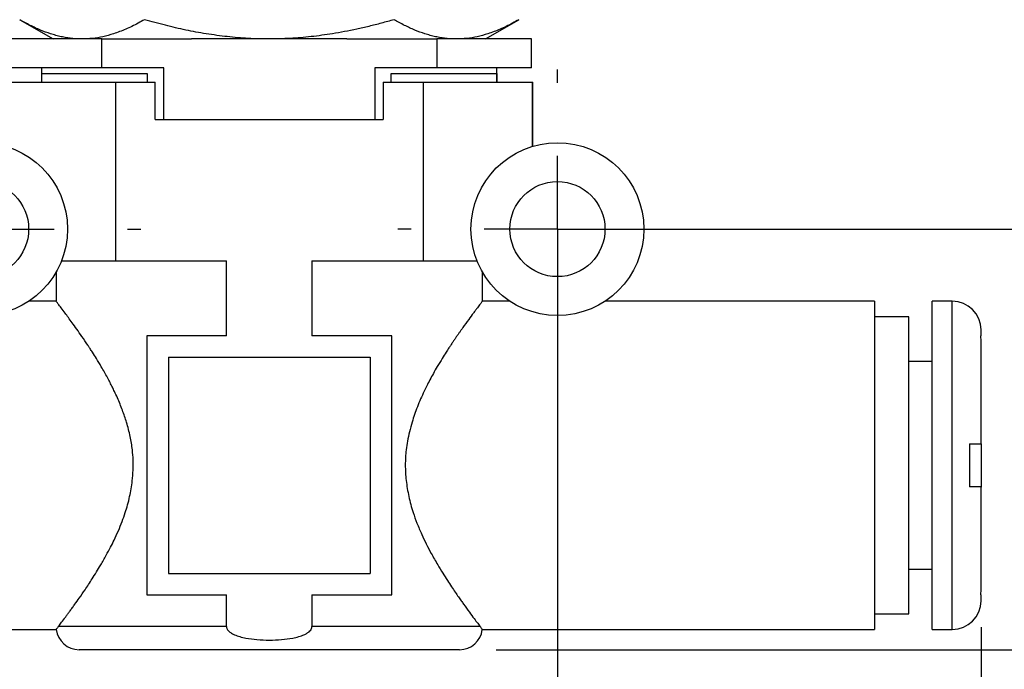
# Model space of a CAD drawing. Header units: millimetres. Extents: x 6 to 273, y 6 to 210.
# Tile 5 of 15: x 76 to 110, y 69 to 91. Entities that reach past the tile are written whole.
import ezdxf

# ---------------------------------------------------------------- set-up
doc = ezdxf.new("R2010")
doc.units = ezdxf.units.MM
doc.linetypes.add('SLD-Center', pattern=[19.05, 15.24, -1.27, 1.27, -1.27])
doc.linetypes.add('SLD-Solid', pattern=[0])
doc.layers.add('CENTER', color=40, linetype='SLD-Center')
doc.layers.add('DIMENSIONS', color=140, linetype='SLD-Solid', lineweight=25)
doc.styles.add('SLDTEXTSTYLE0', font='TXT', dxfattribs={"width": 0.7})
doc.dimstyles.new('SLDDIMSTYLE0', dxfattribs={"dimtxt": 2.158008, "dimasz": 3.302, "dimexe": 0, "dimexo": 0.0625, "dimgap": 0.539502, "dimtad": 0, "dimtih": 1, "dimtoh": 1, "dimdec": 1, "dimrnd": 1e-09, "dimzin": 4, "dimdsep": 46, "dimtxsty": 'SLDTEXTSTYLE0', "dimsah": 1, "dimcen": 0.09, "dimadec": 0, "dimazin": 1, "dimtfac": 1, "dimtdec": 1, "dimtmove": 0, "dimatfit": 0, "dimfxl": 0, "dimfrac": 2, "dimtolj": 1, "dimtzin": 12, "dimarcsym": 0})
doc.dimstyles.new('SLDDIMSTYLE1', dxfattribs={"dimtxt": 2.158008, "dimasz": 3.302, "dimexe": 0, "dimexo": 0.0625, "dimgap": 0.539502, "dimtad": 0, "dimtih": 1, "dimtoh": 1, "dimdec": 1, "dimrnd": 1e-09, "dimzin": 12, "dimdsep": 46, "dimtxsty": 'SLDTEXTSTYLE0', "dimsah": 1, "dimcen": 0.09, "dimadec": 0, "dimazin": 3, "dimtfac": 1, "dimtdec": 1, "dimtofl": 0, "dimtmove": 0, "dimatfit": 3, "dimfxl": 0, "dimfrac": 2, "dimtolj": 1, "dimtzin": 12, "dimarcsym": 0})
doc.dimstyles.new('SLDDIMSTYLE2', dxfattribs={"dimtxt": 2.158008, "dimasz": 3.302, "dimexe": 0, "dimexo": 0.0625, "dimgap": 0.539502, "dimtad": 0, "dimtih": 1, "dimtoh": 1, "dimdec": 1, "dimrnd": 1e-09, "dimzin": 12, "dimdsep": 46, "dimtxsty": 'SLDTEXTSTYLE0', "dimsah": 1, "dimcen": 0.09, "dimadec": 0, "dimazin": 3, "dimtfac": 1, "dimtdec": 1, "dimtmove": 0, "dimatfit": 0, "dimfxl": 0, "dimfrac": 2, "dimtolj": 1, "dimtzin": 12, "dimarcsym": 0})

# ---------------------------------------------------------------- blocks, each defined once
blk = doc.blocks.new('_D')
at = {"layer": 'DIMENSIONS'}
for p, q in [((74.715, 82.771), (74.715, 58.114)), ((94.715, 82.771), (94.715, 58.114)), ((74.715, 61.289), (68.365, 61.289)), ((80.969, 61.289), (80.244, 61.289)), ((80.244, 61.289), (80.244, 57.859)), ((87.382, 61.289), (88.106, 61.289)), ((88.106, 61.289), (88.106, 57.859)), ((94.715, 61.289), (101.065, 61.289)), ((80.244, 57.859), (80.969, 57.859)), ((88.106, 57.859), (87.382, 57.859))]:
    blk.add_line(p, q, dxfattribs=at)
for points in [[(74.715, 61.289), (71.413, 61.797), (71.413, 60.781)], [(94.715, 61.289), (98.017, 60.781), (98.017, 61.797)]]:
    blk.add_solid(points, dxfattribs=at)
at = {"layer": 'DIMENSIONS', "char_height": 2.1167, "attachment_point": 1, "style": 'SLDTEXTSTYLE0'}
for s, insert in [('20.0', (80.969, 64.5)), ('0.79', (80.969, 60.587))]:
    blk.add_mtext(s, dxfattribs=dict(at, insert=insert))
blk = doc.blocks.new('_D_1')
at = {"layer": 'DIMENSIONS'}
for p, q in [((60.015, 70.229), (60.015, 44.266)), ((109.415, 70.229), (109.415, 44.266)), ((60.015, 47.441), (78.044, 47.441)), ((80.969, 47.441), (80.244, 47.441)), ((80.244, 47.441), (80.244, 44.011)), ((87.382, 47.441), (88.106, 47.441)), ((88.106, 47.441), (88.106, 44.011)), ((109.415, 47.441), (90.306, 47.441)), ((80.244, 44.011), (80.969, 44.011)), ((88.106, 44.011), (87.382, 44.011))]:
    blk.add_line(p, q, dxfattribs=at)
for points in [[(60.015, 47.441), (63.317, 46.933), (63.317, 47.949)], [(109.415, 47.441), (106.113, 47.949), (106.113, 46.933)]]:
    blk.add_solid(points, dxfattribs=at)
at = {"layer": 'DIMENSIONS', "char_height": 2.1167, "attachment_point": 1, "style": 'SLDTEXTSTYLE0'}
for s, insert in [('49.4', (80.969, 50.652)), ('1.94', (80.969, 46.739))]:
    blk.add_mtext(s, dxfattribs=dict(at, insert=insert))
blk = doc.blocks.new('_D_2')
at = {"layer": 'DIMENSIONS'}
for p, q in [((119.447, 84.041), (119.447, 90.391)), ((95.985, 84.041), (122.622, 84.041)), ((116.241, 77.156), (115.516, 77.156)), ((115.516, 77.156), (115.516, 73.727)), ((122.654, 77.156), (123.378, 77.156)), ((123.378, 77.156), (123.378, 73.727)), ((115.516, 73.727), (116.241, 73.727)), ((123.378, 73.727), (122.654, 73.727)), ((92.585, 69.441), (122.622, 69.441)), ((119.447, 69.441), (119.447, 63.091))]:
    blk.add_line(p, q, dxfattribs=at)
for points in [[(119.447, 84.041), (119.955, 87.343), (118.939, 87.343)], [(119.447, 69.441), (118.939, 66.139), (119.955, 66.139)]]:
    blk.add_solid(points, dxfattribs=at)
at = {"layer": 'DIMENSIONS', "char_height": 2.1167, "attachment_point": 1, "style": 'SLDTEXTSTYLE0'}
for s, insert in [('14.6', (116.241, 80.368)), ('0.57', (116.241, 76.455))]:
    blk.add_mtext(s, dxfattribs=dict(at, insert=insert))
blk = doc.blocks.new('_D_3')
at = {"layer": 'DIMENSIONS'}
for p, q in [((88, 111.991), (138.741, 111.991)), ((135.566, 111.991), (135.566, 93.038)), ((132.36, 89.125), (131.635, 89.125)), ((131.635, 89.125), (131.635, 85.695)), ((138.772, 89.125), (139.497, 89.125)), ((139.497, 89.125), (139.497, 85.695)), ((131.635, 85.695), (132.36, 85.695)), ((139.497, 85.695), (138.772, 85.695)), ((135.566, 69.441), (135.566, 85.212)), ((92.585, 69.441), (138.741, 69.441))]:
    blk.add_line(p, q, dxfattribs=at)
for points in [[(135.566, 111.991), (135.058, 108.689), (136.074, 108.689)], [(135.566, 69.441), (136.074, 72.743), (135.058, 72.743)]]:
    blk.add_solid(points, dxfattribs=at)
at = {"layer": 'DIMENSIONS', "char_height": 2.1167, "attachment_point": 1, "style": 'SLDTEXTSTYLE0'}
for s, insert in [('42.6', (132.36, 92.337)), ('1.68', (132.36, 88.424))]:
    blk.add_mtext(s, dxfattribs=dict(at, insert=insert))
blk = doc.blocks.new('SW_CENTERMARKSYMBOL_0')
at = {"layer": 'CENTER', "color": 0}
for p, q in [((0, 5.08), (0, 5.54)), ((0, 0), (0, 2.54)), ((-5.08, 0), (-5.54, 0)), ((0, 0), (-2.54, 0)), ((0, 0), (0, -2.54)), ((0, 0), (2.54, 0)), ((5.08, 0), (5.54, 0)), ((0, -5.08), (0, -5.54))]:
    blk.add_line(p, q, dxfattribs=at)
blk = doc.blocks.new('SW_CENTERMARKSYMBOL_1')
at = {"layer": 'CENTER', "color": 0}
for p, q in [((0, 5.08), (0, 5.54)), ((0, 0), (0, 2.54)), ((-5.08, 0), (-5.54, 0)), ((0, 0), (-2.54, 0)), ((0, 0), (0, -2.54)), ((0, 0), (2.54, 0)), ((5.08, 0), (5.54, 0)), ((0, -5.08), (0, -5.54))]:
    blk.add_line(p, q, dxfattribs=at)

msp = doc.modelspace()

# ---------------------------------------------------------------- linework, layer by layer
for p, q in [((76.054, 91.31), (77.215, 90.641)), ((92.215, 90.641), (93.375, 91.31)), ((78.9, 90.641), (75.615, 90.641)), ((78.9, 89.641), (78.9, 90.641)), ((78.9, 90.641), (82.022, 90.641)), ((84.715, 90.641), (82.022, 90.641)), ((87.407, 90.641), (84.715, 90.641)), ((87.407, 90.641), (90.529, 90.641)), ((90.529, 90.641), (90.529, 89.641)), ((93.815, 90.641), (90.529, 90.641)), ((93.815, 89.641), (93.815, 90.641)), ((78.9, 89.641), (75.615, 89.641)), ((76.815, 89.641), (76.815, 89.141)), ((81.053, 89.641), (78.9, 89.641)), ((81.053, 87.841), (81.053, 89.641)), ((90.529, 89.641), (88.376, 89.641)), ((88.376, 89.641), (88.376, 87.841)), ((93.815, 89.641), (90.529, 89.641)), ((92.615, 89.141), (92.615, 89.641)), ((76.821, 89.441), (80.483, 89.441)), ((76.821, 89.141), (76.821, 89.441)), ((80.483, 89.441), (80.483, 89.141)), ((88.946, 89.441), (92.608, 89.441)), ((88.946, 89.141), (88.946, 89.441)), ((92.608, 89.441), (92.608, 89.141)), ((75.591, 89.141), (79.374, 89.141)), ((79.374, 89.141), (79.374, 82.941)), ((79.374, 89.141), (80.76, 89.141)), ((80.76, 87.841), (80.76, 89.141)), ((88.669, 89.141), (88.669, 87.841)), ((88.669, 89.141), (90.055, 89.141)), ((90.055, 89.141), (90.055, 82.941)), ((90.055, 89.141), (93.838, 89.141)), ((93.838, 89.141), (93.838, 86.91)), ((93.838, 89.141), (93.865, 89.141)), ((93.865, 86.918), (93.865, 89.141)), ((80.76, 87.841), (88.669, 87.841)), ((77.506, 82.941), (79.374, 82.941)), ((79.374, 82.941), (83.232, 82.941)), ((83.232, 80.341), (83.232, 82.941)), ((86.197, 82.941), (90.055, 82.941)), ((86.197, 82.941), (86.197, 80.341)), ((90.055, 82.941), (91.923, 82.941)), ((77.315, 82.544), (77.315, 81.54)), ((92.115, 81.541), (92.115, 82.544)), ((77.315, 81.541), (76.373, 81.541)), ((93.056, 81.541), (92.114, 81.541)), ((105.715, 81.541), (96.373, 81.541)), ((105.715, 81.541), (105.715, 70.141)), ((108.415, 81.541), (107.715, 81.541)), ((107.715, 70.141), (107.715, 81.541)), ((108.415, 70.141), (108.415, 81.541)), ((106.915, 80.991), (105.715, 80.991)), ((106.915, 70.691), (106.915, 80.991)), ((80.465, 80.341), (80.465, 71.341)), ((83.232, 80.341), (80.465, 80.341)), ((88.965, 80.341), (86.197, 80.341)), ((88.965, 71.341), (88.965, 80.341)), ((109.415, 80.341), (109.415, 80.541)), ((109.415, 76.591), (109.415, 80.182)), ((81.215, 79.591), (88.215, 79.591)), ((81.215, 79.591), (81.215, 72.091)), ((88.215, 79.591), (88.215, 72.091)), ((107.715, 79.441), (106.915, 79.441)), ((109.015, 76.591), (109.015, 75.091)), ((109.415, 76.591), (109.415, 75.086)), ((109.415, 71.499), (109.415, 75.091)), ((106.915, 72.241), (107.715, 72.241)), ((81.215, 72.091), (88.215, 72.091)), ((80.465, 71.341), (83.232, 71.341)), ((83.232, 70.241), (83.232, 71.341)), ((86.197, 71.341), (88.965, 71.341)), ((86.197, 71.341), (86.197, 70.241)), ((109.415, 71.141), (109.415, 71.341)), ((105.715, 70.691), (106.915, 70.691)), ((63.715, 70.141), (77.321, 70.141)), ((83.232, 70.241), (77.391, 70.241)), ((92.038, 70.241), (86.197, 70.241)), ((92.108, 70.141), (105.715, 70.141)), ((107.715, 70.141), (108.415, 70.141)), ((91.315, 69.441), (78.115, 69.441))]:
    msp.add_line(p, q)
for centre, radius in [((74.715, 84.041), 3), ((94.715, 84.041), 3), ((74.715, 84.041), 1.65), ((94.715, 84.041), 1.65)]:
    msp.add_circle(centre, radius)
for centre, radius, start, end in [((108.415, 80.541), 1, 0, 90), ((108.415, 71.141), 1, 270, 0), ((78.115, 70.241), 0.8, 187.1451, 270), ((91.315, 70.241), 0.8, 270, 352.8418)]:
    msp.add_arc(centre, radius, start, end)
for points, knots in [([(78.219, 90.641), (78.159, 90.642), (78.038, 90.643), (77.857, 90.659), (77.675, 90.684), (77.493, 90.719), (77.31, 90.765), (77.069, 90.837), (76.771, 90.947), (76.414, 91.11), (76.175, 91.243), (76.054, 91.31)], [0, 0, 0, 0, 0.082782, 0.165184, 0.247645, 0.330594, 0.414447, 0.499598, 0.662368, 0.828586, 1, 1, 1, 1]), ([(80.384, 91.31), (80.311, 91.269), (80.167, 91.188), (79.95, 91.078), (79.736, 90.98), (79.524, 90.894), (79.261, 90.801), (78.948, 90.715), (78.583, 90.652), (78.341, 90.644), (78.219, 90.641)], [0, 0, 0, 0, 0.103571, 0.205026, 0.304705, 0.402984, 0.500282, 0.669228, 0.834677, 1, 1, 1, 1]), ([(84.715, 90.641), (84.593, 90.642), (84.35, 90.643), (83.986, 90.659), (83.623, 90.684), (83.258, 90.72), (82.891, 90.765), (82.41, 90.837), (81.814, 90.948), (81.101, 91.111), (80.626, 91.243), (80.384, 91.31)], [0, 0, 0, 0, 0.083082, 0.165757, 0.248465, 0.331639, 0.415699, 0.501041, 0.663265, 0.829006, 1, 1, 1, 1]), ([(89.045, 91.31), (88.899, 91.269), (88.61, 91.188), (88.179, 91.078), (87.752, 90.98), (87.329, 90.894), (86.803, 90.802), (86.175, 90.716), (85.443, 90.652), (84.957, 90.644), (84.715, 90.641)], [0, 0, 0, 0, 0.10333, 0.204545, 0.303981, 0.402012, 0.499054, 0.668398, 0.834249, 1, 1, 1, 1]), ([(91.21, 90.641), (91.149, 90.642), (91.028, 90.643), (90.846, 90.659), (90.665, 90.684), (90.484, 90.719), (90.301, 90.765), (90.061, 90.837), (89.762, 90.947), (89.404, 91.11), (89.166, 91.243), (89.045, 91.31)], [0, 0, 0, 0, 0.082782, 0.165184, 0.247645, 0.330594, 0.414447, 0.499598, 0.662368, 0.828586, 1, 1, 1, 1]), ([(93.375, 91.31), (93.302, 91.269), (93.157, 91.188), (92.941, 91.078), (92.727, 90.98), (92.515, 90.894), (92.252, 90.801), (91.938, 90.715), (91.573, 90.652), (91.331, 90.644), (91.21, 90.641)], [0, 0, 0, 0, 0.103571, 0.205026, 0.304705, 0.402984, 0.500282, 0.669228, 0.834677, 1, 1, 1, 1]), ([(77.391, 70.241), (77.419, 70.277), (77.475, 70.35), (77.578, 70.485), (77.667, 70.605), (77.734, 70.695), (77.806, 70.794), (77.884, 70.903), (77.987, 71.046), (78.132, 71.248), (78.333, 71.537), (78.582, 71.917), (78.83, 72.321), (79.046, 72.696), (79.2, 72.983), (79.343, 73.267), (79.478, 73.561), (79.609, 73.882), (79.748, 74.273), (79.877, 74.743), (79.96, 75.239), (79.993, 75.665), (79.995, 76.023), (79.967, 76.416), (79.893, 76.857), (79.791, 77.244), (79.694, 77.546), (79.619, 77.757), (79.536, 77.972), (79.444, 78.189), (79.355, 78.383), (79.269, 78.559), (79.187, 78.72), (79.096, 78.893), (78.994, 79.077), (78.866, 79.3), (78.726, 79.532), (78.609, 79.718), (78.536, 79.83), (78.498, 79.888), (78.466, 79.937), (78.439, 79.977), (78.354, 80.106), (78.216, 80.31), (78.036, 80.569), (77.878, 80.789), (77.744, 80.972), (77.611, 81.151), (77.489, 81.314), (77.388, 81.447), (77.332, 81.519), (77.308, 81.549), (77.315, 81.54), (77.315, 81.54)], [0, 0, 0, 0, 0.029005, 0.059416, 0.072002, 0.084836, 0.097923, 0.111268, 0.124876, 0.147919, 0.176415, 0.210374, 0.249803, 0.275178, 0.296016, 0.31232, 0.334649, 0.355435, 0.374701, 0.407938, 0.439664, 0.460139, 0.480186, 0.499915, 0.526589, 0.556185, 0.568889, 0.582099, 0.595824, 0.610072, 0.624847, 0.635071, 0.646436, 0.658943, 0.672593, 0.687386, 0.710108, 0.728091, 0.733958, 0.739066, 0.743416, 0.747008, 0.749841, 0.77818, 0.804821, 0.829782, 0.853085, 0.874757, 0.907351, 0.938952, 0.969698, 0.999739, 1, 1, 1, 1]), ([(92.114, 81.541), (92.111, 81.536), (92.103, 81.526), (92.051, 81.46), (91.993, 81.383), (91.938, 81.311), (91.874, 81.226), (91.779, 81.097), (91.635, 80.905), (91.487, 80.7), (91.377, 80.546), (91.323, 80.467), (91.266, 80.385), (91.206, 80.299), (91.145, 80.209), (91.081, 80.114), (91.017, 80.017), (90.94, 79.903), (90.84, 79.75), (90.706, 79.536), (90.557, 79.291), (90.413, 79.04), (90.291, 78.816), (90.184, 78.609), (90.034, 78.302), (89.855, 77.89), (89.688, 77.413), (89.577, 77.014), (89.508, 76.692), (89.45, 76.309), (89.426, 75.849), (89.452, 75.4), (89.503, 75.037), (89.556, 74.761), (89.624, 74.483), (89.717, 74.171), (89.842, 73.822), (89.997, 73.456), (90.164, 73.106), (90.351, 72.752), (90.544, 72.415), (90.732, 72.105), (90.891, 71.851), (91.035, 71.63), (91.163, 71.44), (91.276, 71.279), (91.373, 71.142), (91.504, 70.959), (91.66, 70.743), (91.824, 70.521), (91.953, 70.351), (92.01, 70.277), (92.038, 70.241)], [0, 0, 0, 0, 0.029935, 0.060655, 0.076339, 0.09226, 0.108434, 0.124877, 0.15574, 0.189774, 0.197861, 0.206111, 0.214526, 0.223106, 0.231852, 0.240764, 0.249842, 0.258447, 0.271701, 0.289605, 0.312157, 0.330438, 0.346944, 0.361677, 0.374638, 0.410664, 0.443443, 0.463562, 0.482346, 0.499856, 0.529398, 0.559838, 0.575518, 0.591552, 0.607981, 0.624838, 0.64817, 0.67371, 0.696566, 0.719944, 0.749839, 0.773042, 0.794455, 0.814081, 0.831921, 0.847975, 0.862246, 0.874738, 0.908413, 0.940453, 0.970947, 1, 1, 1, 1]), ([(109.404, 80.341), (109.407, 80.341), (109.414, 80.341), (109.414, 80.341), (109.415, 80.341)], [0, 0, 0, 0, 0.498014, 1, 1, 1, 1]), ([(109.015, 76.591), (109.04, 76.591), (109.091, 76.591), (109.16, 76.591), (109.224, 76.591), (109.279, 76.591), (109.327, 76.591), (109.365, 76.591), (109.393, 76.591), (109.411, 76.591), (109.413, 76.591), (109.415, 76.591)], [0, 0, 0, 0, 0.10447, 0.210592, 0.318374, 0.427819, 0.538931, 0.651709, 0.76615, 0.882249, 1, 1, 1, 1]), ([(109.415, 75.091), (109.414, 75.091), (109.412, 75.091), (109.397, 75.09), (109.374, 75.09), (109.343, 75.09), (109.304, 75.09), (109.258, 75.09), (109.205, 75.09), (109.147, 75.09), (109.084, 75.091), (109.037, 75.091), (109.015, 75.091)], [0, 0, 0, 0, 0.106051, 0.210764, 0.314135, 0.41616, 0.516835, 0.616161, 0.714137, 0.810766, 0.906052, 1, 1, 1, 1]), ([(109.415, 71.341), (109.414, 71.341), (109.414, 71.341), (109.407, 71.341), (109.404, 71.341)], [0, 0, 0, 0, 0.501986, 1, 1, 1, 1]), ([(77.391, 70.241), (77.37, 70.211), (77.328, 70.153), (77.323, 70.145), (77.321, 70.141)], [0, 0, 0, 0, 0.502506, 1, 1, 1, 1]), ([(83.232, 70.241), (83.233, 70.229), (83.235, 70.204), (83.248, 70.168), (83.268, 70.133), (83.297, 70.098), (83.343, 70.054), (83.413, 70.006), (83.533, 69.947), (83.698, 69.89), (83.958, 69.829), (84.301, 69.784), (84.716, 69.769), (85.132, 69.785), (85.474, 69.83), (85.732, 69.89), (85.896, 69.947), (86.015, 70.006), (86.095, 70.06), (86.152, 70.118), (86.19, 70.178), (86.195, 70.22), (86.197, 70.241)], [0, 0, 0, 0, 0.010959, 0.022348, 0.034646, 0.048237, 0.063408, 0.092351, 0.126359, 0.184805, 0.25165, 0.369776, 0.50066, 0.630976, 0.749833, 0.815561, 0.873655, 0.907722, 0.936802, 0.961118, 0.981592, 1, 1, 1, 1]), ([(92.108, 70.141), (92.106, 70.145), (92.101, 70.153), (92.059, 70.211), (92.038, 70.241)], [0, 0, 0, 0, 0.497439, 1, 1, 1, 1])]:
    msp.add_open_spline(points, degree=3, knots=knots)
for points in [[(109.415, 80.182), (109.415, 80.235), (109.411, 80.288), (109.404, 80.341)], [(109.404, 71.341), (109.411, 71.393), (109.415, 71.446), (109.415, 71.499)]]:
    msp.add_open_spline(points, degree=3)

# ---------------------------------------------------------------- block references
at = {"layer": 'CENTER'}
for name, p in [('SW_CENTERMARKSYMBOL_0', (74.715, 84.041)), ('SW_CENTERMARKSYMBOL_1', (94.715, 84.041))]:
    msp.add_blockref(name, p, dxfattribs=at)

# ---------------------------------------------------------------- dimensions: what is measured, and where the dimension line sits
at = {"layer": 'DIMENSIONS'}
for base, p1, p2, dimstyle, picture, middle in [((135.565957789, 111.990563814), (91.31450062, 69.440563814), (86.72950062, 111.990563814), 'SLDDIMSTYLE1', '_D_3', (135.565957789, 89.12522914)), ((119.447, 84.041), (91.315, 69.441), (94.715, 84.041), 'SLDDIMSTYLE2', '_D_2', (119.447, 77.156))]:
    dim = msp.add_linear_dim(base=base, p1=p1, p2=p2, angle=90, dimstyle=dimstyle, dxfattribs=at)
    dim.commit()
    dim.dimension.update_dxf_attribs({"geometry": picture, "text_midpoint": middle, "dimtype": 160})
for base, p1, p2, dimstyle, picture, middle in [((74.715, 61.289), (94.715, 84.041), (74.715, 84.041), 'SLDDIMSTYLE0', '_D', (84.175, 61.289)), ((60.015, 47.441), (109.415, 71.499), (60.015, 71.499), 'SLDDIMSTYLE1', '_D_1', (84.175, 47.441))]:
    dim = msp.add_linear_dim(base=base, p1=p1, p2=p2, dimstyle=dimstyle, dxfattribs=at)
    dim.commit()
    dim.dimension.update_dxf_attribs({"geometry": picture, "text_midpoint": middle, "dimtype": 160})

doc.saveas('drawing.dxf')
